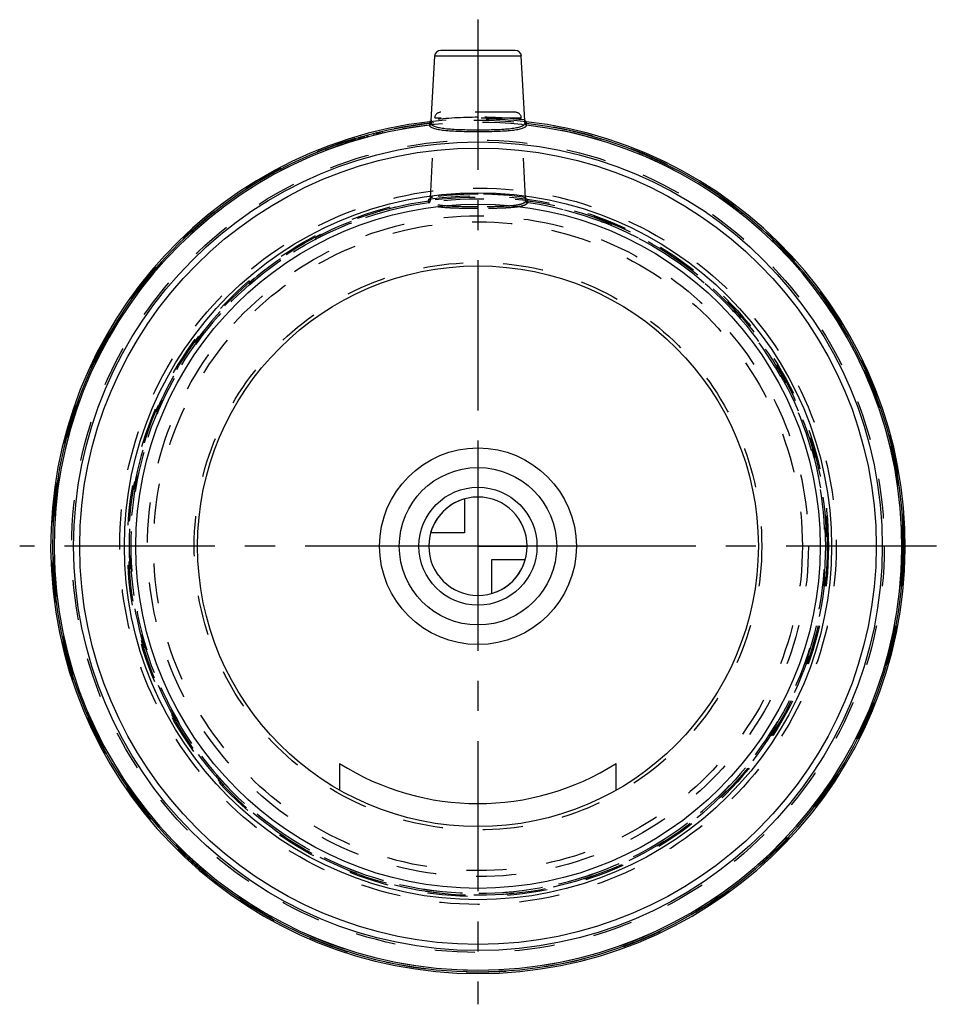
# Model space of a CAD drawing. Header units: millimetres. Extents: x 425 to 575, y 420 to 580.
import ezdxf

# ---------------------------------------------------------------- set-up
doc = ezdxf.new("R2010")
doc.units = ezdxf.units.MM
doc.header["$LTSCALE"] = 65.185185
doc.linetypes.add('CENTER', pattern=[0.6, 0.375, -0.075, 0.075, -0.075])
doc.linetypes.add('HIDDEN', pattern=[0.2, 0.1, -0.1])
for name, color, linetype in [('ACHSEN_S', 7, 'CONTINUOUS'), ('KOERPER', 7, 'CONTINUOUS'), ('KONST.EL_MIT_GEO', 7, 'CONTINUOUS'), ('KURVEN', 7, 'CONTINUOUS'), ('NULLPUNKT_Y', 7, 'CONTINUOUS')]:
    doc.layers.add(name, color=color, linetype=linetype)

msp = doc.modelspace()

# ---------------------------------------------------------------- linework, layer by layer
at = {"layer": 'ACHSEN_S', "color": 2, "linetype": 'CENTER'}
for p, q in [((500, 580.08), (500, 419.93)), ((574.55, 494.43), (425.46, 494.43))]:
    msp.add_line(p, q, dxfattribs=at)
at = {"layer": 'KOERPER', "color": 7, "linetype": 'Continuous'}
for p, q in [((492.41, 563.68), (492.96, 574.13)), ((507.6, 563.67), (507.05, 574.13))]:
    msp.add_line(p, q, dxfattribs=at)
at = {"layer": 'KOERPER', "color": 8, "linetype": 'HIDDEN'}
for p, q in [((492.27, 551.05), (492.96, 564.08)), ((507.74, 551.06), (507.05, 564.08))]:
    msp.add_line(p, q, dxfattribs=at)
msp.add_circle((500, 494.43), 57, dxfattribs=at)
at = {"layer": 'KONST.EL_MIT_GEO', "color": 7, "linetype": 'Continuous'}
for p, q in [((506.06, 575.08), (493.95, 575.08)), ((507.05, 574.13), (492.96, 574.13)), ((492.09, 563.19), (492.12, 562.93)), ((492.25, 563.51), (492.22, 563.5)), ((492.41, 563.68), (492.41, 563.68)), ((507.6, 563.68), (507.6, 563.68)), ((507.89, 562.93), (507.92, 563.19)), ((477.5, 459.11), (477.5, 454.76)), ((522.5, 454.76), (522.5, 459.11))]:
    msp.add_line(p, q, dxfattribs=at)
at = {"layer": 'KONST.EL_MIT_GEO', "color": 8, "linetype": 'HIDDEN'}
for p, q in [((507.05, 564.08), (492.96, 564.08)), ((506.06, 565.02), (493.95, 565.02)), ((479.32, 560.25), (479.23, 560.54)), ((479.44, 560.29), (479.35, 560.57)), ((479.47, 560.3), (479.38, 560.58)), ((479.67, 560.36), (479.58, 560.65)), ((479.77, 560.39), (479.69, 560.68)), ((479.79, 560.4), (479.7, 560.68)), ((479.97, 560.45), (479.88, 560.74)), ((480.02, 560.47), (479.93, 560.75)), ((480.69, 560.67), (480.6, 560.95)), ((480.74, 560.68), (480.66, 560.97)), ((480.79, 560.7), (480.71, 560.98)), ((481.03, 560.76), (480.95, 561.05)), ((481.38, 560.86), (481.29, 561.15)), ((481.49, 560.9), (481.41, 561.18)), ((481.55, 560.91), (481.47, 561.2)), ((481.98, 561.03), (481.9, 561.32)), ((482.12, 561.07), (482.04, 561.36)), ((482.14, 561.07), (482.06, 561.36)), ((483.1, 561.32), (483.02, 561.61)), ((483.5, 561.42), (483.42, 561.71)), ((483.51, 561.42), (483.44, 561.72)), ((483.67, 561.46), (483.6, 561.76)), ((483.79, 561.49), (483.72, 561.78)), ((483.84, 561.5), (483.77, 561.8)), ((484.07, 561.56), (484, 561.85)), ((484.08, 561.56), (484.01, 561.85)), ((484.16, 561.58), (484.09, 561.87)), ((484.48, 561.66), (484.42, 561.95)), ((478.32, 560.24), (478.41, 559.96)), ((478.57, 560.01), (478.48, 560.3)), ((478.73, 560.06), (478.64, 560.35)), ((478.66, 560.36), (478.75, 560.07)), ((478.82, 560.09), (478.72, 560.38)), ((479.09, 560.18), (479, 560.46)), ((492.28, 551.15), (492.38, 551.16)), ((507.41, 551.19), (507.73, 551.15)), ((507.74, 551.06), (507.74, 551.06)), ((492, 550.31), (491.96, 550.57)), ((508.05, 550.57), (508.01, 550.31))]:
    msp.add_line(p, q, dxfattribs=at)
at = {"layer": 'KONST.EL_MIT_GEO', "color": 7, "linetype": 'Continuous'}
for points in [[(492.22, 563.5), (492.19, 563.49), (492.16, 563.48), (492.15, 563.48)], [(492.41, 563.72), (492.41, 563.71), (492.41, 563.7), (492.4, 563.69), (492.4, 563.67), (492.39, 563.65), (492.38, 563.63), (492.36, 563.61), (492.35, 563.58), (492.33, 563.56), (492.31, 563.54), (492.28, 563.53), (492.25, 563.51)], [(507.86, 563.48), (507.85, 563.48), (507.82, 563.49), (507.79, 563.49), (507.77, 563.51), (507.74, 563.52), (507.72, 563.53), (507.7, 563.55), (507.68, 563.57), (507.66, 563.59), (507.65, 563.6), (507.63, 563.62), (507.62, 563.64), (507.62, 563.66), (507.61, 563.68), (507.6, 563.7), (507.6, 563.71), (507.6, 563.72), (507.6, 563.72)]]:
    msp.add_lwpolyline(points, dxfattribs=at)
at = {"layer": 'KONST.EL_MIT_GEO', "color": 8, "linetype": 'HIDDEN'}
for points in [[(492.41, 563.72), (492.41, 563.72), (492.41, 563.72), (492.41, 563.72), (492.41, 563.72)], [(492.41, 563.68), (492.41, 563.7), (492.41, 563.71), (492.41, 563.71), (492.41, 563.72), (492.41, 563.72)], [(507.6, 563.72), (507.6, 563.72), (507.6, 563.72), (507.6, 563.72), (507.6, 563.71), (507.6, 563.71), (507.6, 563.7), (507.6, 563.69), (507.6, 563.68)], [(492.22, 550.98), (492.21, 550.96), (492.19, 550.95), (492.17, 550.93), (492.15, 550.91), (492.13, 550.9), (492.11, 550.89)], [(492.28, 551.1), (492.27, 551.09), (492.27, 551.08), (492.27, 551.07), (492.26, 551.05), (492.25, 551.03), (492.25, 551.02), (492.23, 551), (492.22, 550.98)], [(492.27, 551.06), (492.27, 551.08), (492.27, 551.09), (492.28, 551.09), (492.28, 551.1)], [(492.28, 551.1), (492.28, 551.1), (492.28, 551.1), (492.28, 551.1), (492.28, 551.1), (492.28, 551.1)], [(507.73, 551.1), (507.73, 551.1), (507.73, 551.1), (507.73, 551.1), (507.73, 551.1), (507.74, 551.09), (507.74, 551.08), (507.74, 551.07)], [(507.98, 550.86), (507.96, 550.87), (507.93, 550.88), (507.9, 550.89), (507.88, 550.9), (507.86, 550.91), (507.84, 550.93), (507.82, 550.95), (507.8, 550.96), (507.79, 550.98), (507.77, 551), (507.76, 551.02), (507.75, 551.04), (507.75, 551.06), (507.74, 551.07), (507.74, 551.09), (507.74, 551.09), (507.73, 551.1)], [(492.11, 550.89), (492.09, 550.88), (492.06, 550.87), (492.04, 550.87), (492.03, 550.86)]]:
    msp.add_lwpolyline(points, dxfattribs=at)
for radius in [69.3, 69, 66.07, 58.26, 57, 56.8, 56.5, 53.74, 52.76, 46.15]:
    msp.add_circle((500, 494.43), radius, dxfattribs=at)
at = {"layer": 'KONST.EL_MIT_GEO', "color": 7, "linetype": 'Continuous'}
for radius in [65.76, 64.77, 57.5, 55.65, 45.6]:
    msp.add_circle((500, 494.43), radius, dxfattribs=at)
for centre, radius, start, end in [((493.95, 574.08), 1, 90, 177), ((506.06, 574.08), 1, 3, 90), ((500, 494.43), 69.5, 96.4878, 83.5122), ((500, 494.43), 69.22, 96.5642, 83.4358), ((500, 494.43), 68.95, 96.5642, 83.4358), ((474.39, 564.09), 18.02, 357.1692, 357.4823), ((525.79, 564.1), 18.19, 182.3452, 182.828), ((500, 494.57), 42, 237.6076, 302.3924)]:
    msp.add_arc(centre, radius, start, end, dxfattribs=at)
at = {"layer": 'KONST.EL_MIT_GEO', "color": 8, "linetype": 'HIDDEN'}
for centre, radius, start, end in [((500, 494.43), 69.5, 83.5122, 96.4878), ((492.12, 563.78), 0.3, 276.4899, 357.044), ((500.01, 499.57), 64.63, 90.0009, 96.7424), ((493.95, 564.02), 1, 90, 177), ((500, 499.54), 64.67, 83.2596, 89.9972), ((506.06, 564.02), 1, 3, 90), ((507.89, 563.78), 0.3, 182.9577, 263.5162), ((491.98, 551.16), 0.306, 336.7522, 348.1406), ((491.99, 551.16), 0.298, 348.1244, 356.9691), ((500.77, 493.19), 58.57, 98.0115, 98.2313), ((500.01, 498.53), 53.18, 90.0042, 98.0044), ((500, 498.57), 53.14, 81.9925, 89.9986), ((508.02, 551.16), 0.298, 183.0288, 191.8729), ((500, 494.43), 56.72, 98.1562, 81.8438), ((500, 494.43), 56.45, 98.1562, 81.8438), ((491.98, 551.16), 0.297, 278.0803, 286.5901)]:
    msp.add_arc(centre, radius, start, end, dxfattribs=at)
at = {"layer": 'KONST.EL_MIT_GEO', "color": 7, "linetype": 'Continuous'}
for points, knots in [([(492.42, 563.76), (492.41, 563.76), (492.41, 563.74), (492.41, 563.73), (492.41, 563.72)], [0, 0, 0, 0, 0.268738, 1, 1, 1, 1]), ([(507.6, 563.68), (507.6, 563.69), (507.6, 563.71), (507.6, 563.74), (507.6, 563.76)], [0, 0, 0, 0, 0.356718, 1, 1, 1, 1]), ([(492.15, 563.48), (492.14, 563.48), (492.14, 563.44), (492.13, 563.39), (492.11, 563.3), (492.1, 563.23), (492.09, 563.19)], [0, 0, 0, 0, 0.08448, 0.301538, 0.621505, 1, 1, 1, 1]), ([(492.09, 563.19), (492.16, 563.19), (492.26, 563.19), (492.36, 563.19), (492.39, 563.2)], [0, 0, 0, 0, 0.691746, 1, 1, 1, 1]), ([(492.12, 562.93), (492.19, 562.93), (492.32, 563), (492.38, 563.14), (492.39, 563.2)], [0, 0, 0, 0, 0.502922, 1, 1, 1, 1]), ([(492.12, 562.93), (492.14, 562.82), (492.28, 562.66), (492.52, 562.52), (492.92, 562.36), (493.58, 562.21), (494.55, 562.08), (495.73, 561.99), (497.57, 561.9), (499.01, 561.89), (500, 561.89)], [0, 0, 0, 0, 0.040361, 0.068958, 0.104586, 0.197879, 0.319564, 0.466148, 0.632583, 1, 1, 1, 1]), ([(492.4, 563.53), (492.4, 563.51), (492.4, 563.44), (492.4, 563.36), (492.39, 563.3)], [0, 0, 0, 0, 0.230143, 1, 1, 1, 1]), ([(492.39, 563.2), (492.4, 563.1), (492.53, 562.94), (492.77, 562.8), (493.16, 562.64), (493.8, 562.49), (494.74, 562.36), (495.87, 562.27), (497.65, 562.18), (499.05, 562.16), (500, 562.16)], [0, 0, 0, 0, 0.041272, 0.07012, 0.105917, 0.199398, 0.321118, 0.467566, 0.633674, 1, 1, 1, 1]), ([(492.41, 563.68), (492.41, 563.67), (492.4, 563.62), (492.4, 563.57), (492.4, 563.53)], [0, 0, 0, 0, 0.20904, 1, 1, 1, 1]), ([(500, 562.16), (500.96, 562.16), (502.36, 562.18), (504.14, 562.27), (505.27, 562.36), (506.21, 562.49), (506.85, 562.64), (507.24, 562.8), (507.48, 562.94), (507.61, 563.1), (507.62, 563.2)], [0, 0, 0, 0, 0.366324, 0.532432, 0.678881, 0.800601, 0.894083, 0.92988, 0.958728, 1, 1, 1, 1]), ([(500, 561.89), (501, 561.89), (502.44, 561.9), (504.28, 561.99), (505.46, 562.08), (506.43, 562.21), (507.09, 562.36), (507.49, 562.52), (507.73, 562.66), (507.87, 562.82), (507.89, 562.93)], [0, 0, 0, 0, 0.367415, 0.53385, 0.680436, 0.802121, 0.895414, 0.931042, 0.959639, 1, 1, 1, 1]), ([(507.61, 563.36), (507.61, 563.39), (507.61, 563.5), (507.61, 563.6), (507.6, 563.68)], [0, 0, 0, 0, 0.29769, 1, 1, 1, 1]), ([(507.92, 563.19), (507.85, 563.19), (507.75, 563.19), (507.65, 563.19), (507.62, 563.2)], [0, 0, 0, 0, 0.691745, 1, 1, 1, 1]), ([(507.89, 562.93), (507.82, 562.93), (507.69, 563), (507.63, 563.14), (507.62, 563.2)], [0, 0, 0, 0, 0.502922, 1, 1, 1, 1]), ([(507.92, 563.19), (507.91, 563.23), (507.9, 563.3), (507.88, 563.39), (507.87, 563.44), (507.87, 563.48), (507.86, 563.48)], [0, 0, 0, 0, 0.378148, 0.698174, 0.915391, 1, 1, 1, 1])]:
    msp.add_open_spline(points, degree=3, knots=knots, dxfattribs=at)
msp.add_open_spline([(492.41, 563.72), (492.41, 563.71), (492.41, 563.69), (492.41, 563.68)], degree=3, dxfattribs=at)
at = {"layer": 'KONST.EL_MIT_GEO', "color": 8, "linetype": 'HIDDEN'}
for points in [[(492.07, 550.87), (492.15, 550.9), (492.23, 550.96), (492.26, 551.04)], [(492.27, 551.06), (492.27, 551.07), (492.27, 551.09), (492.28, 551.1)]]:
    msp.add_open_spline(points, degree=3, dxfattribs=at)
for points, knots in [([(492.25, 550.58), (492.26, 550.63), (492.26, 550.79), (492.27, 550.95), (492.27, 551.06)], [0, 0, 0, 0, 0.295383, 1, 1, 1, 1]), ([(492.28, 551.1), (492.28, 551.11), (492.28, 551.12), (492.28, 551.13), (492.28, 551.14)], [0, 0, 0, 0, 0.336987, 1, 1, 1, 1]), ([(507.73, 551.15), (507.73, 551.14), (507.73, 551.14), (507.73, 551.11), (507.74, 551.08), (507.74, 551.06)], [0, 0, 0, 0, 0.075131, 0.267944, 1, 1, 1, 1]), ([(507.98, 550.86), (507.92, 550.87), (507.81, 550.93), (507.75, 551.04), (507.73, 551.1)], [0, 0, 0, 0, 0.499705, 1, 1, 1, 1]), ([(507.74, 551.06), (507.74, 551.03), (507.74, 550.87), (507.75, 550.71), (507.76, 550.58)], [0, 0, 0, 0, 0.187485, 1, 1, 1, 1]), ([(491.96, 550.57), (491.97, 550.61), (491.98, 550.68), (492, 550.77), (492.01, 550.83), (492.02, 550.85), (492.02, 550.86), (492.03, 550.86)], [0, 0, 0, 0, 0.374857, 0.694128, 0.912841, 0.973571, 1, 1, 1, 1]), ([(491.96, 550.57), (492.03, 550.57), (492.12, 550.57), (492.22, 550.57), (492.25, 550.58)], [0, 0, 0, 0, 0.692099, 1, 1, 1, 1]), ([(492, 550.31), (492.06, 550.32), (492.19, 550.38), (492.25, 550.52), (492.25, 550.58)], [0, 0, 0, 0, 0.502895, 1, 1, 1, 1]), ([(500, 549.36), (498.99, 549.36), (497.53, 549.37), (495.66, 549.43), (494.46, 549.51), (493.48, 549.62), (492.8, 549.75), (492.4, 549.91), (492.15, 550.04), (492.01, 550.2), (492, 550.31)], [0, 0, 0, 0, 0.368117, 0.534841, 0.681608, 0.803284, 0.8963, 0.931691, 0.960015, 1, 1, 1, 1]), ([(500, 549.64), (499.03, 549.64), (497.61, 549.65), (495.8, 549.71), (494.65, 549.78), (493.69, 549.89), (493.04, 550.03), (492.64, 550.18), (492.4, 550.31), (492.27, 550.47), (492.25, 550.58)], [0, 0, 0, 0, 0.366937, 0.533337, 0.680005, 0.801767, 0.89501, 0.930574, 0.959141, 1, 1, 1, 1]), ([(507.76, 550.58), (507.74, 550.47), (507.61, 550.31), (507.37, 550.18), (506.97, 550.03), (506.32, 549.89), (505.36, 549.78), (504.21, 549.71), (502.4, 549.65), (500.98, 549.64), (500, 549.64)], [0, 0, 0, 0, 0.04086, 0.069426, 0.10499, 0.198232, 0.319994, 0.466661, 0.633061, 1, 1, 1, 1]), ([(508.01, 550.31), (508, 550.2), (507.86, 550.04), (507.61, 549.91), (507.21, 549.75), (506.53, 549.62), (505.55, 549.51), (504.35, 549.43), (502.48, 549.37), (501.02, 549.36), (500, 549.36)], [0, 0, 0, 0, 0.039986, 0.068309, 0.1037, 0.196716, 0.318391, 0.465157, 0.63188, 1, 1, 1, 1]), ([(508.01, 550.31), (507.95, 550.32), (507.82, 550.38), (507.76, 550.52), (507.76, 550.58)], [0, 0, 0, 0, 0.502895, 1, 1, 1, 1]), ([(508.05, 550.57), (507.98, 550.57), (507.89, 550.57), (507.78, 550.57), (507.76, 550.58)], [0, 0, 0, 0, 0.692099, 1, 1, 1, 1]), ([(507.98, 550.86), (507.99, 550.86), (507.99, 550.85), (508, 550.83), (508.01, 550.77), (508.03, 550.68), (508.04, 550.61), (508.05, 550.57)], [0, 0, 0, 0, 0.026356, 0.087018, 0.305572, 0.624817, 1, 1, 1, 1])]:
    msp.add_open_spline(points, degree=3, knots=knots, dxfattribs=at)
at = {"layer": 'KURVEN', "color": 40, "linetype": 'Continuous'}
for p, q in [((500, 510.43), (500, 478.43)), ((497.8, 502.12), (497.8, 496.62)), ((497.8, 496.62), (492.31, 496.62)), ((516, 494.43), (484, 494.43))]:
    msp.add_line(p, q, dxfattribs=at)
for radius in [16, 12.8, 9.6]:
    msp.add_circle((500, 494.43), radius, dxfattribs=at)
for start, end in [(180, 90), (105.962, 164.038)]:
    msp.add_arc((500, 494.43), 8, start, end, dxfattribs=at)
at = {"layer": 'NULLPUNKT_Y', "color": 40, "linetype": 'Continuous'}
for p, q in [((500, 494.43), (500, 486.43)), ((500, 494.43), (508, 494.43)), ((507.7, 492.22), (502.2, 492.22)), ((502.2, 492.22), (502.2, 486.73))]:
    msp.add_line(p, q, dxfattribs=at)
for radius in [16, 12.8, 9.6]:
    msp.add_circle((500, 494.43), radius, dxfattribs=at)
for start, end in [(0, 270), (285.962, 344.038)]:
    msp.add_arc((500, 494.43), 8, start, end, dxfattribs=at)

doc.saveas('drawing.dxf')
